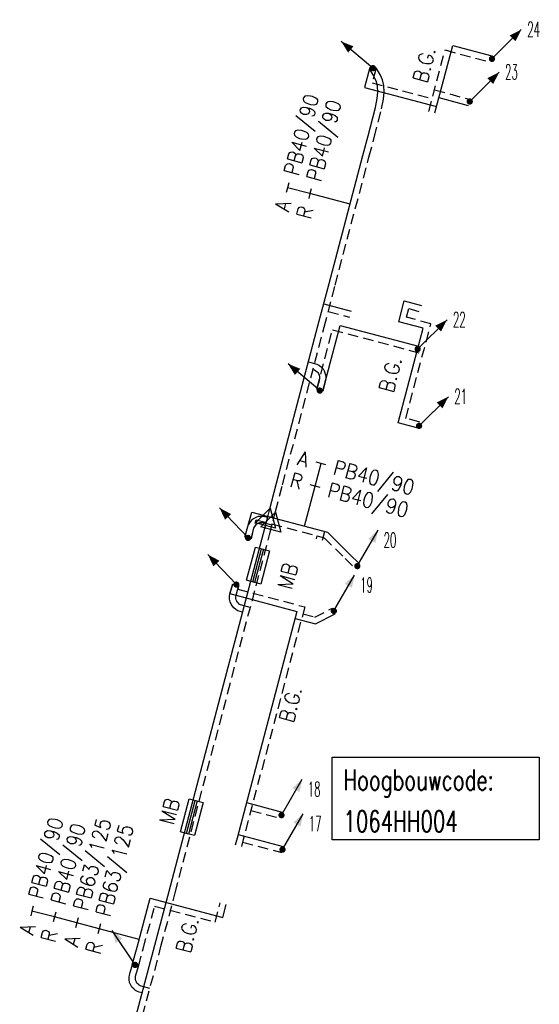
# Model space of a CAD drawing. Header units: millimetres. Extents: x 0 to 118212815, y 0 to 488348790.
# Tile 125 of 143: x 116325960 to 116357330, y 487918630 to 487978034. Entities that reach past the tile are written whole.
import ezdxf
from ezdxf.enums import TextEntityAlignment as Align

# ---------------------------------------------------------------- set-up
doc = ezdxf.new("R2010")
doc.units = ezdxf.units.MM
doc.header["$LTSCALE"] = 200
doc.linetypes.add('HIDDEN2', pattern=[4.7625, 3.175, -1.5875])
for name, color, linetype in [('WW-C-hoogbouw', 7, 'Continuous'), ('WW-C-stijgstrang', 7, 'Continuous'), ('WW-C-VERLOOP', 7, 'Continuous'), ('WW-I-diam', 7, 'Continuous'), ('WW-I-info', 7, 'Continuous'), ('WW-I-mantelbuis', 7, 'Continuous'), ('WW-L-aanvoer', 3, 'Continuous'), ('WW-L-mantelbuis', 3, 'Continuous'), ('WW-L-retour', 3, 'HIDDEN2')]:
    doc.layers.add(name, color=color, linetype=linetype)
doc.styles.add('DIN17', font='ROMANS.SHX', dxfattribs={"width": 0.9})

# ---------------------------------------------------------------- blocks, each defined once
blk = doc.blocks.new('LR-VERL')
at = {"color": 0, "linetype": 'ByBlock', "lineweight": -2}
blk.add_lwpolyline([(1.08, 0), (-1.08, -1.25), (-1.08, 1.25)], close=True, dxfattribs=at)
blk = doc.blocks.new('LR-styg')
at = {"color": 0, "lineweight": -3}
blk.add_line((0, 0), (2.5, 4.33), dxfattribs=at)
at = {"color": 0, "lineweight": -3, "const_width": 0.375}
blk.add_lwpolyline([(-0.19, 0, 1), (0.19, 0, 1)], format="xyb", close=True, dxfattribs=at)
at = {"color": 0, "lineweight": -3}
blk.add_solid([(2.5, 4.33), (1.32, 3.28), (2.18, 2.78)], dxfattribs=at)
at = {"color": 7, "linetype": 'ByBlock', "lineweight": -2, "style": 'DIN17', "width": 0.5}
blk.add_attdef('*1', text='', height=1.8, dxfattribs=at).set_placement((0, -2.5), align=Align.MIDDLE)
blk = doc.blocks.new('LR-DIAB4')
at = {"color": 0, "linetype": 'Continuous', "lineweight": -3}
for p, q in [((0, 10.6), (0, 13.4)), ((0, 7.8), (0, 10.6)), ((0, 5), (0, 7.8))]:
    blk.add_line(p, q, dxfattribs=at)
at = {"color": 0, "lineweight": -3}
blk.add_line((0, 0), (0, 5), dxfattribs=at)
for points in [[(0.61, 13.4), (0, 13.4), (-0.61, 13.4)], [(0.61, 10.6), (0, 10.6), (-0.61, 10.6)], [(0.61, 7.8), (0, 7.8), (-0.61, 7.8)], [(0.61, 5), (0, 5), (-0.61, 5)]]:
    blk.add_lwpolyline(points, dxfattribs=at)
at = {"color": 1, "lineweight": -3, "style": 'DIN17', "width": 0.9}
for tag, p in [('*1', (-1.61, 13.4)), ('*2', (-1.61, 10.62)), ('*3', (-1.61, 7.82)), ('*4', (-1.61, 5.02))]:
    blk.add_attdef(tag, text='', height=1.8, dxfattribs=at).set_placement(p, align=Align.MIDDLE_RIGHT)
for tag, p in [('*11', (1.61, 13.4)), ('*12', (1.61, 10.6)), ('*13', (1.61, 7.8)), ('*14', (1.61, 5))]:
    blk.add_attdef(tag, text='', height=1.8, dxfattribs=at).set_placement(p, align=Align.MIDDLE_LEFT)
blk = doc.blocks.new('LR-DIAB2')
at = {"color": 0, "linetype": 'Continuous', "lineweight": -3}
blk.add_line((0, 5), (0, 7.8), dxfattribs=at)
at = {"color": 0, "lineweight": -3}
blk.add_line((0, 0), (0, 5), dxfattribs=at)
for points in [[(0.61, 7.8), (0, 7.8), (-0.61, 7.8)], [(0.61, 5), (0, 5), (-0.61, 5)]]:
    blk.add_lwpolyline(points, dxfattribs=at)
at = {"color": 1, "lineweight": -3, "style": 'DIN17', "width": 0.9}
for tag, p in [('*1', (-1.61, 7.8)), ('*2', (-1.61, 5.02))]:
    blk.add_attdef(tag, text='', height=1.8, dxfattribs=at).set_placement(p, align=Align.MIDDLE_RIGHT)
for tag, p in [('*11', (1.61, 7.8)), ('*12', (1.61, 5))]:
    blk.add_attdef(tag, text='', height=1.8, dxfattribs=at).set_placement(p, align=Align.MIDDLE_LEFT)
blk = doc.blocks.new('LR-hoogb')
at = {"color": 0, "linetype": 'ByBlock', "lineweight": -3}
blk.add_lwpolyline([(-12.5, 5), (12.5, 5), (12.5, -5), (-12.5, -5)], close=True, dxfattribs=at)
at = {"color": 7, "linetype": 'Continuous', "lineweight": -3, "style": 'DIN17', "width": 0.7}
blk.add_text('Hoogbouwcode:', height=2.5, dxfattribs=at).set_placement((-11.15, 1))
at = {"color": 0, "linetype": 'ByBlock', "lineweight": -3, "style": 'DIN17', "width": 0.7}
for tag, p in [('*1', (-11.15, -4)), ('*2', (-11.15, -9))]:
    blk.add_attdef(tag, p, '', height=2.5, dxfattribs=at)

msp = doc.modelspace()

# ---------------------------------------------------------------- linework, layer by layer
at = {"layer": 'WW-L-aanvoer'}
for p, q in [((116351029, 487972405), (116352105, 487976477)), ((116352105, 487976477), (116354464, 487975853)), ((116347089, 487975155), (116346772, 487973953)), ((116346772, 487973953), (116351133, 487972800)), ((116351274, 487973331), (116353033, 487972866)), ((116348844, 487959813), (116349175, 487961065)), ((116349175, 487961065), (116350220, 487960789)), ((116344267, 487955640), (116345312, 487959592)), ((116345312, 487959592), (116350033, 487958343)), ((116350319, 487959423), (116348844, 487959813)), ((116348809, 487953713), (116350319, 487959423)), ((116350012, 487953394), (116348809, 487953713)), ((116338808, 487943959), (116338648, 487943406)), ((116338648, 487943406), (116342701, 487942335)), ((116342701, 487942335), (116339086, 487928663)), ((116342589, 487941911), (116343817, 487941586)), ((116343817, 487941586), (116345012, 487942193)), ((116339650, 487930797), (116341815, 487930224)), ((116339086, 487928663), (116338974, 487928240)), ((116339142, 487928873), (116341875, 487928150))]:
    msp.add_line(p, q, dxfattribs=at)
at = {"layer": 'WW-L-aanvoer', "lineweight": -3}
for p, q in [((116347291, 487974702), (116347082, 487975075)), ((116347395, 487974512), (116347291, 487974702)), ((116347503, 487974283), (116347395, 487974512)), ((116347564, 487974019), (116347503, 487974283)), ((116347580, 487973669), (116347564, 487974019)), ((116347436, 487972733), (116347545, 487973284)), ((116347545, 487973284), (116347580, 487973669)), ((116347000, 487971028), (116347436, 487972733)), ((116346678, 487969848), (116347000, 487971028)), ((116344640, 487962123), (116346678, 487969848)), ((116343967, 487959571), (116344640, 487962123)), ((116344315, 487960889), (116345972, 487960453)), ((116341467, 487950074), (116343967, 487959571)), ((116343394, 487957392), (116343902, 487957258)), ((116343902, 487957258), (116344050, 487957175)), ((116344050, 487957175), (116344173, 487957077)), ((116344173, 487957077), (116344277, 487956964)), ((116344277, 487956964), (116344340, 487956844)), ((116344340, 487956844), (116344390, 487956727)), ((116344390, 487956727), (116344427, 487956612)), ((116344427, 487956612), (116344437, 487956511)), ((116344437, 487956511), (116344435, 487956372)), ((116344405, 487956176), (116344311, 487955804)), ((116344435, 487956372), (116344405, 487956176)), ((116344311, 487955804), (116344261, 487955617)), ((116341042, 487948452), (116341467, 487950074)), ((116339561, 487946812), (116339978, 487948322)), ((116339978, 487948322), (116344535, 487947119)), ((116340935, 487948043), (116341042, 487948452)), ((116339833, 487947686), (116339754, 487947555)), ((116339953, 487947832), (116339833, 487947686)), ((116340078, 487947926), (116339953, 487947832)), ((116340216, 487948006), (116340078, 487947926)), ((116340363, 487948055), (116340216, 487948006)), ((116340468, 487948065), (116340363, 487948055)), ((116340613, 487948069), (116340468, 487948065)), ((116340729, 487948053), (116340613, 487948069)), ((116340677, 487947059), (116340935, 487948043)), ((116340924, 487948002), (116340729, 487948053)), ((116338158, 487937531), (116340677, 487947059)), ((116339698, 487947385), (116339561, 487946812)), ((116339754, 487947555), (116339698, 487947385)), ((116344365, 487947163), (116344219, 487946608)), ((116344535, 487947119), (116345878, 487945794)), ((116345878, 487945794), (116346474, 487945202)), ((116338739, 487943727), (116338821, 487944004)), ((116338646, 487943388), (116338739, 487943727)), ((116338626, 487943205), (116338646, 487943388)), ((116338628, 487943076), (116338626, 487943205)), ((116338666, 487942909), (116338628, 487943076)), ((116338726, 487942769), (116338666, 487942909)), ((116338802, 487942659), (116338726, 487942769)), ((116338892, 487942555), (116338802, 487942659)), ((116339005, 487942455), (116338892, 487942555)), ((116339127, 487942375), (116339005, 487942455)), ((116339419, 487942298), (116339127, 487942375)), ((116334979, 487925457), (116338158, 487937531)), ((116333056, 487922078), (116333833, 487925026)), ((116333833, 487925026), (116338225, 487923862)), ((116334121, 487922208), (116334979, 487925457)), ((116338225, 487923862), (116338435, 487924654)), ((116332527, 487916169), (116334121, 487922208)), ((116332760, 487921020), (116333056, 487922078)), ((116332620, 487920556), (116332761, 487921024)), ((116332571, 487920268), (116332586, 487920381)), ((116332571, 487920110), (116332571, 487920268)), ((116332586, 487920381), (116332620, 487920556)), ((116332599, 487919950), (116332571, 487920110)), ((116332663, 487919789), (116332599, 487919950)), ((116332737, 487919672), (116332663, 487919789)), ((116332847, 487919562), (116332737, 487919672)), ((116332954, 487919466), (116332847, 487919562)), ((116333070, 487919403), (116332954, 487919466)), ((116333165, 487919365), (116333070, 487919403)), ((116333357, 487919314), (116333165, 487919365))]:
    msp.add_line(p, q, dxfattribs=at)
at = {"layer": 'WW-L-mantelbuis', "lineweight": -3}
for points in [[(116339660, 487944213), (116340195, 487946213), (116340678, 487946083), (116340143, 487944084)], [(116340040, 487944111), (116340562, 487946114), (116341046, 487945988), (116340524, 487943985)], [(116335661, 487929030), (116336188, 487931031), (116336672, 487930904), (116336145, 487928902)], [(116336029, 487928933), (116336556, 487930935), (116337039, 487930807), (116336512, 487928805)]]:
    msp.add_lwpolyline(points, close=True, dxfattribs=at)
at = {"layer": 'WW-L-retour'}
for p, q in [((116350661, 487972502), (116351641, 487976206)), ((116351641, 487976206), (116354367, 487975486)), ((116347457, 487975058), (116347236, 487974223)), ((116347236, 487974223), (116350863, 487973264)), ((116351003, 487973796), (116353130, 487973233)), ((116349308, 487960083), (116349445, 487960601)), ((116350783, 487959693), (116349308, 487960083)), ((116349445, 487960601), (116350123, 487960422)), ((116349274, 487953983), (116350783, 487959693)), ((116343900, 487955737), (116344848, 487959321)), ((116344848, 487959321), (116350304, 487957879)), ((116350110, 487953762), (116349274, 487953983)), ((116339173, 487943854), (116339121, 487943674)), ((116339121, 487943674), (116343166, 487942605)), ((116343166, 487942605), (116339454, 487928566)), ((116343774, 487941991), (116344840, 487942532)), ((116343054, 487942181), (116343774, 487941991)), ((116339921, 487930332), (116341718, 487929857)), ((116339454, 487928566), (116339342, 487928143)), ((116339412, 487928408), (116341778, 487927783))]:
    msp.add_line(p, q, dxfattribs=at)
at = {"layer": 'WW-L-retour', "lineweight": -3}
for p, q in [((116347623, 487974886), (116347488, 487975127)), ((116347734, 487974685), (116347623, 487974886)), ((116347864, 487974408), (116347734, 487974685)), ((116347942, 487974071), (116347864, 487974408)), ((116347961, 487973661), (116347942, 487974071)), ((116347807, 487972649), (116347922, 487973230)), ((116347922, 487973230), (116347961, 487973661)), ((116347367, 487970931), (116347807, 487972649)), ((116347045, 487969750), (116347367, 487970931)), ((116345008, 487962027), (116347045, 487969750)), ((116344335, 487959474), (116345008, 487962027)), ((116344585, 487960425), (116345875, 487960085)), ((116341834, 487949977), (116344335, 487959474)), ((116343664, 487956928), (116343758, 487956903)), ((116343758, 487956903), (116343837, 487956858)), ((116343837, 487956858), (116343914, 487956798)), ((116343914, 487956798), (116343963, 487956744)), ((116343963, 487956744), (116343996, 487956681)), ((116343996, 487956681), (116344034, 487956593)), ((116344034, 487956593), (116344053, 487956535)), ((116344053, 487956535), (116344057, 487956495)), ((116344057, 487956495), (116344056, 487956404)), ((116343943, 487955899), (116343894, 487955716)), ((116344032, 487956251), (116343943, 487955899)), ((116344056, 487956404), (116344032, 487956251)), ((116341410, 487948356), (116341834, 487949977)), ((116341265, 487947801), (116341410, 487948356)), ((116339929, 487946717), (116340244, 487947858)), ((116340288, 487947609), (116340218, 487947556)), ((116340244, 487947858), (116344340, 487946777)), ((116340372, 487947658), (116340288, 487947609)), ((116340441, 487947680), (116340372, 487947658)), ((116340492, 487947685), (116340441, 487947680)), ((116340593, 487947688), (116340492, 487947685)), ((116340654, 487947680), (116340593, 487947688)), ((116341195, 487947537), (116340654, 487947680)), ((116341045, 487946962), (116341265, 487947801)), ((116340064, 487947281), (116339929, 487946717)), ((116340101, 487947395), (116340064, 487947281)), ((116340144, 487947466), (116340101, 487947395)), ((116340218, 487947556), (116340144, 487947466)), ((116338526, 487937434), (116341045, 487946962)), ((116343901, 487946893), (116343851, 487946704)), ((116344340, 487946777), (116345611, 487945524)), ((116345611, 487945524), (116346206, 487944932)), ((116339020, 487943317), (116339104, 487943622)), ((116339104, 487943622), (116339188, 487943907)), ((116339006, 487943188), (116339020, 487943317)), ((116339007, 487943122), (116339006, 487943188)), ((116339029, 487943027), (116339007, 487943122)), ((116339060, 487942953), (116339029, 487943027)), ((116339103, 487942892), (116339060, 487942953)), ((116339162, 487942823), (116339103, 487942892)), ((116339236, 487942758), (116339162, 487942823)), ((116339283, 487942727), (116339236, 487942758)), ((116339883, 487942569), (116339283, 487942727)), ((116335346, 487925359), (116338526, 487937434)), ((116334489, 487922111), (116335346, 487925359)), ((116333423, 487921979), (116334104, 487924561)), ((116334104, 487924561), (116337760, 487923592)), ((116337760, 487923592), (116338067, 487924751)), ((116332894, 487916072), (116334489, 487922111)), ((116333126, 487920918), (116333423, 487921979)), ((116332990, 487920464), (116333125, 487920915)), ((116332951, 487920243), (116332961, 487920319)), ((116332951, 487920144), (116332951, 487920243)), ((116332961, 487920319), (116332990, 487920464)), ((116332967, 487920054), (116332951, 487920144)), ((116333003, 487919963), (116332967, 487920054)), ((116333036, 487919911), (116333003, 487919963)), ((116333109, 487919837), (116333036, 487919911)), ((116333174, 487919779), (116333109, 487919837)), ((116333232, 487919747), (116333174, 487919779)), ((116333285, 487919726), (116333232, 487919747)), ((116333822, 487919585), (116333285, 487919726))]:
    msp.add_line(p, q, dxfattribs=at)

# ---------------------------------------------------------------- block references
at = {"layer": 'WW-C-hoogbouw', "linetype": 'Continuous', "lineweight": -3}
ref = msp.add_blockref('LR-hoogb', (116351080, 487931044), dxfattribs=dict(at, xscale=500, yscale=500, zscale=500))
ref.add_attrib('*1', '1064HH004', (116345506, 487929044), dxfattribs={"layer": '0', "color": 7, "linetype": 'ByBlock', "lineweight": -3, "height": 1250, "style": 'DIN17', "width": 0.7})
at = {"layer": 'WW-C-stijgstrang', "linetype": 'Continuous', "lineweight": -3}
ref = msp.add_blockref('LR-styg', (116354472, 487975673), dxfattribs=dict(at, xscale=500.0000000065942, yscale=500.0000000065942, zscale=500.0000000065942, rotation=344.8492687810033))
ref.add_attrib('*1', '24', dxfattribs={"layer": '0', "color": 1, "linetype": 'ByBlock', "lineweight": -2, "height": 900, "style": 'DIN17', "width": 0.5}).set_placement((116356988, 487977452), align=Align.MIDDLE)
for p, xscale, yscale, zscale, rotation in [((116347289, 487975112), 499.9999999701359, 499.9999999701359, 500, 80), ((116344078, 487955659), 499.999999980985, 499.9999999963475, 500, 80), ((116339746, 487946768), 500.0000000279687, 500.0000000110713, 500, 73.53115085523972), ((116339040, 487943953), 500.0000000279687, 500.0000000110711, 500, 73.53115085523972), ((116332932, 487921007), 500.0000000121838, 499.9999999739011, 499.9999999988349, 63.7406307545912)]:
    msp.add_blockref('LR-styg', p, dxfattribs=dict(at, xscale=xscale, yscale=yscale, zscale=zscale, rotation=rotation))
ref = msp.add_blockref('LR-styg', (116353132, 487973097), dxfattribs=dict(at, xscale=500.0000000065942, yscale=500.0000000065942, zscale=500.0000000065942, rotation=344.8492687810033))
ref.add_attrib('*1', '23', dxfattribs={"layer": '0', "color": 1, "linetype": 'ByBlock', "lineweight": -2, "height": 900, "style": 'DIN17', "width": 0.5}).set_placement((116355648, 487974876), align=Align.MIDDLE)
ref = msp.add_blockref('LR-styg', (116349985, 487958163), dxfattribs=dict(at, xscale=500.0000000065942, yscale=500.0000000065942, zscale=500.0000000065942, rotation=344.8492687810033))
ref.add_attrib('*1', '22', dxfattribs={"layer": '0', "color": 1, "linetype": 'ByBlock', "lineweight": -2, "height": 900, "style": 'DIN17', "width": 0.5}).set_placement((116352501, 487959942), align=Align.MIDDLE)
ref = msp.add_blockref('LR-styg', (116350071, 487953527), dxfattribs=dict(at, xscale=500.0000000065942, yscale=500.0000000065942, zscale=500.0000000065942, rotation=344.8492687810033))
ref.add_attrib('*1', '21', dxfattribs={"layer": '0', "color": 1, "linetype": 'ByBlock', "lineweight": -2, "height": 900, "style": 'DIN17', "width": 0.5}).set_placement((116352587, 487955306), align=Align.MIDDLE)
ref = msp.add_blockref('LR-styg', (116346343, 487945068), dxfattribs=dict(at, xscale=500.0000000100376, yscale=500.0000000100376, zscale=500))
ref.add_attrib('*1', '20', dxfattribs={"layer": '0', "color": 1, "linetype": 'ByBlock', "lineweight": -2, "height": 900, "style": 'DIN17', "width": 0.5}).set_placement((116348314, 487946637), align=Align.MIDDLE)
ref = msp.add_blockref('LR-styg', (116344926, 487942362), dxfattribs=dict(at, xscale=500.0000000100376, yscale=500.0000000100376, zscale=500))
ref.add_attrib('*1', '19', dxfattribs={"layer": '0', "color": 1, "linetype": 'ByBlock', "lineweight": -2, "height": 900, "style": 'DIN17', "width": 0.5}).set_placement((116346896, 487943931), align=Align.MIDDLE)
ref = msp.add_blockref('LR-styg', (116341766, 487930041), dxfattribs=dict(at, xscale=500.0000000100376, yscale=500.0000000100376, zscale=500))
ref.add_attrib('*1', '18', dxfattribs={"layer": '0', "color": 1, "linetype": 'ByBlock', "lineweight": -2, "height": 900, "style": 'DIN17', "width": 0.5}).set_placement((116343737, 487931610), align=Align.MIDDLE)
ref = msp.add_blockref('LR-styg', (116341827, 487927966), dxfattribs=dict(at, xscale=500.0000000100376, yscale=500.0000000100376, zscale=500))
ref.add_attrib('*1', '17', dxfattribs={"layer": '0', "color": 1, "linetype": 'ByBlock', "lineweight": -2, "height": 900, "style": 'DIN17', "width": 0.5}).set_placement((116343797, 487929535), align=Align.MIDDLE)
at = {"layer": 'WW-C-VERLOOP', "linetype": 'Continuous', "lineweight": -3, "xscale": 500, "yscale": 500, "zscale": 500, "rotation": 75.327}
for p in [(116340935, 487948043), (116341265, 487947801)]:
    msp.add_blockref('LR-VERL', p, dxfattribs=at)
at = {"layer": 'WW-I-diam', "linetype": 'Continuous', "lineweight": -3}
for name, p, xscale, yscale, zscale, rotation, values in [('LR-DIAB2', (116345902, 487966905), 500, 500, 500, 75.22046150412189, {'*1': 'A', '*11': 'PB40/90', '*2': 'R', '*12': 'PB40/90'}), ('LR-DIAB2', (116343161, 487947481), 500, 500, 500, 345.2117219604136, {'*1': 'A', '*11': 'PB40/90', '*2': 'R', '*12': 'PB40/90'}), ('LR-DIAB4', (116333180, 487922548), 500.0000000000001, 500.0000000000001, 500.0000000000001, 75.23024523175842, {'*1': 'A', '*11': 'PB40/90', '*2': 'R', '*12': 'PB40/90', '*3': 'A', '*13': 'PB63/125', '*4': 'R', '*14': 'PB63/125'})]:
    msp.add_blockref(name, p, dxfattribs=dict(at, xscale=xscale, yscale=yscale, zscale=zscale, rotation=rotation)).add_auto_attribs(values)

# ---------------------------------------------------------------- texts
at = {"layer": 'WW-I-info', "style": 'DIN17', "width": 0.9}
for p in [(116350545, 487974153), (116348502, 487955470), (116342472, 487935563), (116336250, 487921659)]:
    msp.add_text('B.G.', height=900, rotation=75.19005, dxfattribs=at).set_placement(p)
at = {"layer": 'WW-I-mantelbuis', "lineweight": -3, "style": 'DIN17', "width": 0.9}
for rotation, p in [(75.03172, (116342574, 487944353)), (75.24944, (116335441, 487930158))]:
    msp.add_text('MB', height=900, rotation=rotation, dxfattribs=at).set_placement(p, align=Align.CENTER)

doc.saveas('drawing.dxf')
